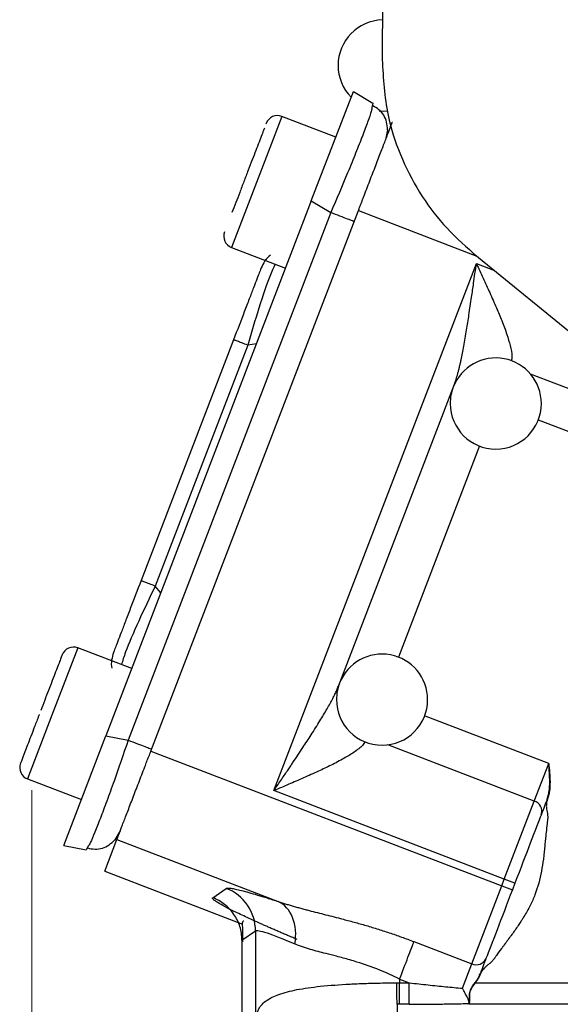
# Model space of a CAD drawing. Header units: inches. Extents: x 0.6 to 16.3, y 0.2 to 11.5.
# Tile 27 of 34: x 9.7 to 10.7, y 5.3 to 7.1. Entities that reach past the tile are written whole.
import ezdxf

# ---------------------------------------------------------------- set-up
doc = ezdxf.new("R2010")
doc.units = ezdxf.units.IN
doc.header["$MEASUREMENT"] = 0
doc.styles.add('SLDTEXTSTYLE0', font='TXT', dxfattribs={"width": 0.75})
doc.dimstyles.new('SLDDIMSTYLE1', dxfattribs={"dimtxt": 0.137795, "dimasz": 0.14, "dimexe": 0, "dimexo": 0.0625, "dimgap": 0.034449, "dimtad": 0, "dimdec": 1, "dimlfac": 1.5, "dimrnd": 1e-09, "dimzin": 12, "dimdsep": 46, "dimtxsty": 'SLDTEXTSTYLE0', "dimblk1": 'CLOSED', "dimblk2": 'CLOSED', "dimsah": 1, "dimcen": 0.09, "dimadec": 0, "dimazin": 3, "dimtfac": 1, "dimtdec": 1, "dimtofl": 0, "dimtmove": 0, "dimatfit": 3, "dimldrblk": 'CLOSED', "dimfxl": 0, "dimfrac": 2, "dimtolj": 1, "dimtzin": 12, "dimarcsym": 0})

# ---------------------------------------------------------------- blocks, each defined once
blk = doc.blocks.new('_Closed')
at = {"color": 0, "linetype": 'ByBlock', "lineweight": -2}
for p, q in [((-1, 0.166667), (0, 0)), ((-1, 0.166667), (-1, -0.166667)), ((0, 0), (-1, -0.166667)), ((0, 0), (-1, 0))]:
    blk.add_line(p, q, dxfattribs=at)
blk = doc.blocks.new('_D_6')
at = {"color": 7, "linetype": 'Continuous', "lineweight": 0}
for p, q in [((9.7397, 5.7055), (9.7397, 3.2632)), ((11.8927, 4.7001), (11.8927, 3.2632)), ((10.5797, 3.5011), (10.5377, 3.5011)), ((10.5377, 3.5011), (10.5377, 3.2823)), ((10.7833, 3.5011), (10.8253, 3.5011)), ((10.8253, 3.5011), (10.8253, 3.2823)), ((9.7397, 3.3026), (10.4168, 3.3026)), ((11.8927, 3.3026), (10.9461, 3.3026)), ((10.5377, 3.2823), (10.5797, 3.2823)), ((10.8253, 3.2823), (10.7833, 3.2823))]:
    blk.add_line(p, q, dxfattribs=at)
at = {"color": 7, "linetype": 'Continuous', "lineweight": 18, "xscale": 0.14, "yscale": 0.14, "rotation": 180.0000000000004}
blk.add_blockref('_Closed', (9.7397, 3.3026, -0.3299), dxfattribs=at)
at = {"color": 7, "linetype": 'Continuous', "lineweight": 18, "xscale": 0.14, "yscale": 0.14}
blk.add_blockref('_Closed', (11.8927, 3.3026, -0.3299), dxfattribs=at)
at = {"color": 7, "linetype": 'Continuous', "lineweight": 18, "char_height": 0.1378, "attachment_point": 1, "style": 'SLDTEXTSTYLE0'}
for s, insert in [('82', (10.5797, 3.4599)), ('3.2', (10.5542, 3.2538))]:
    blk.add_mtext(s, dxfattribs=dict(at, insert=insert))

msp = doc.modelspace()

# ---------------------------------------------------------------- linework, layer by layer
at = {"color": 7, "linetype": 'Continuous', "lineweight": 25}
for p, q in [((10.3583, 7.6688), (10.3549, 6.9882)), ((10.2304, 6.7404), (10.3043, 6.9328)), ((10.3043, 6.9328), (10.3385, 6.9123)), ((10.3385, 6.9123), (10.3369, 6.9043)), ((10.2735, 6.8526), (10.1789, 6.8889)), ((10.3642, 6.8654), (10.3608, 6.8475)), ((10.2304, 6.7404), (9.8698, 5.8009)), ((10.2304, 6.7404), (10.2646, 6.7198)), ((10.2646, 6.7198), (9.9089, 5.7933)), ((9.9487, 5.774), (10.3132, 6.7234)), ((10.0905, 6.6586), (10.1851, 6.6223)), ((10.5148, 6.6487), (11.5137, 5.8327)), ((10.1648, 5.7045), (10.5203, 6.6304)), ((10.094, 6.4965), (9.9315, 6.0734)), ((10.1188, 6.487), (9.9564, 6.0638)), ((10.278, 5.8878), (10.4818, 6.4185)), ((9.9151, 5.919), (9.8205, 5.9553)), ((9.7959, 5.6084), (9.8698, 5.8009)), ((9.8698, 5.8009), (9.9089, 5.7933)), ((9.9487, 5.774), (10.5649, 5.5374)), ((10.622, 5.6863), (10.6473, 5.7521)), ((9.7321, 5.725), (9.8267, 5.6887)), ((10.5694, 5.5492), (10.1648, 5.7045)), ((10.5694, 5.5492), (10.622, 5.6863)), ((9.895, 5.634), (9.8856, 5.6184)), ((9.7959, 5.6084), (9.835, 5.6008)), ((9.8388, 5.6071), (9.835, 5.6008)), ((9.8677, 5.563), (9.8891, 5.6186)), ((9.8891, 5.6186), (10.1724, 5.5098)), ((9.8677, 5.563), (10.1098, 5.4701)), ((10.5122, 5.4004), (10.5649, 5.5374)), ((10.5649, 5.5374), (10.5694, 5.5492)), ((10.5649, 5.5374), (10.5835, 5.5303)), ((10.588, 5.542), (10.5694, 5.5492)), ((10.588, 5.542), (10.5835, 5.5303)), ((10.0574, 5.5165), (10.0812, 5.5329)), ((10.1087, 5.4419), (10.1325, 5.4583)), ((10.1325, 5.4583), (10.1325, 5.3007)), ((10.1083, 5.4421), (10.1083, 4.7216)), ((10.1087, 5.4419), (10.1087, 4.7242)), ((10.4107, 5.4393), (10.5122, 5.4004)), ((10.4958, 5.3574), (10.5122, 5.4004)), ((10.3855, 5.3735), (10.4025, 5.367)), ((10.3855, 5.3735), (10.3855, 5.367)), ((10.3855, 5.367), (10.4025, 5.367)), ((10.5185, 5.367), (11.1862, 5.367)), ((10.4025, 5.3292), (10.3855, 5.3292)), ((11.1862, 5.3292), (10.5068, 5.3292))]:
    msp.add_line(p, q, dxfattribs=at)
at = {"color": 8, "linetype": 'Continuous', "lineweight": 25}
for p, q in [((10.1789, 6.8889), (10.1636, 6.8491)), ((10.1636, 6.8491), (10.0905, 6.6586)), ((10.3132, 6.7234), (10.5211, 6.6436)), ((10.5203, 6.6304), (10.5522, 6.6182)), ((10.1341, 6.4894), (10.1188, 6.487)), ((10.615, 6.4368), (10.9154, 6.3215)), ((10.6287, 6.356), (10.8615, 6.2667)), ((10.5258, 6.3099), (10.3834, 5.939)), ((9.9661, 6.0519), (9.9564, 6.0638)), ((9.8205, 5.9553), (9.7751, 5.8371)), ((9.7751, 5.8371), (9.7321, 5.725)), ((10.6473, 5.7521), (10.429, 5.8359)), ((10.622, 5.6863), (10.3648, 5.785))]:
    msp.add_line(p, q, dxfattribs=at)
at = {"color": 7, "linetype": 'Continuous', "lineweight": 25, "flags": 128}
msp.add_lwpolyline([(10.3495, 6.8987), (10.3575, 6.8983), (10.3646, 6.8986)], dxfattribs=at)
at = {"color": 7, "linetype": 'Continuous', "lineweight": 25}
for centre, radius, start, end in [((10.3575, 6.9783), 0.08, 91.6481, 180), ((10.3575, 6.9783), 0.08, 180, 224.3262), ((10.1712, 6.869), 0.0213, 69, 159), ((10.0981, 6.6785), 0.0213, 159, 249), ((10.5544, 6.3845), 0.08, 0, 159.016), ((10.5544, 6.3845), 0.08, 159.016, 180), ((10.5544, 6.3845), 0.08, 180, 0), ((9.8129, 5.9354), 0.0213, 69, 159), ((10.3547, 5.8644), 0.08, 0, 159.016), ((10.3547, 5.8644), 0.08, 159.016, 180), ((10.3547, 5.8644), 0.08, 180, 0), ((9.7397, 5.7449), 0.0213, 159, 249), ((10.6163, 5.6683), 0.0189, 342.8465, 72.3885), ((10.5201, 5.4176), 0.0189, 245.6115, 335.1535)]:
    msp.add_arc(centre, radius, start, end, dxfattribs=at)
for points, knots in [([(10.3549, 6.9882), (10.3568, 6.9556), (10.3601, 6.8988), (10.3853, 6.8207), (10.4183, 6.7559), (10.4613, 6.6969), (10.4968, 6.6649), (10.5148, 6.6487)], [0, 0, 0, 0, 0.251927, 0.438574, 0.630634, 0.812808, 1, 1, 1, 1]), ([(10.3643, 6.8653), (10.364, 6.8699), (10.3635, 6.8792), (10.358, 6.8912), (10.3498, 6.9012), (10.3421, 6.9053), (10.3383, 6.9074)], [0, 0, 0, 0, 0.2467404, 0.4963026, 0.7478176, 1, 1, 1, 1]), ([(10.148, 6.8679), (10.1477, 6.8672), (10.1458, 6.8624), (10.142, 6.8524), (10.1387, 6.8437)], [0, 0, 0, 0, 0.133187, 1, 1, 1, 1]), ([(10.1512, 6.8763), (10.1512, 6.8764), (10.1515, 6.8771), (10.151, 6.8759), (10.1507, 6.875)], [0, 0, 0, 0, 0.154902, 1, 1, 1, 1]), ([(10.3132, 6.7234), (10.3139, 6.7253), (10.3153, 6.729), (10.3174, 6.7345), (10.3195, 6.74), (10.3216, 6.7455), (10.3249, 6.7539), (10.3292, 6.7652), (10.3346, 6.7793), (10.3399, 6.793), (10.3467, 6.8108), (10.3546, 6.8312), (10.361, 6.8481), (10.3652, 6.859), (10.3678, 6.8658), (10.3699, 6.8712), (10.3712, 6.8747), (10.3721, 6.8768), (10.3726, 6.8782), (10.3727, 6.8786), (10.3728, 6.8788)], [0, 0, 0, 0, 0.023463, 0.046876, 0.070271, 0.093676, 0.117122, 0.178916, 0.240765, 0.304953, 0.369198, 0.500005, 0.630813, 0.695002, 0.759246, 0.821041, 0.882889, 0.921914, 0.960905, 1, 1, 1, 1]), ([(10.1387, 6.8437), (10.1349, 6.8338), (10.1291, 6.8186), (10.1196, 6.7941), (10.1121, 6.7745), (10.1047, 6.7553), (10.0973, 6.7358), (10.0933, 6.7254), (10.0912, 6.7199)], [0, 0, 0, 0, 0.263054, 0.404661, 0.549273, 0.693885, 0.835492, 1, 1, 1, 1]), ([(10.1587, 6.6451), (10.1587, 6.645), (10.1547, 6.6426), (10.1485, 6.6351), (10.1444, 6.6268), (10.1424, 6.6226)], [0, 0, 0, 0, 0.005601, 0.5028, 1, 1, 1, 1]), ([(10.4818, 6.4185), (10.4823, 6.4199), (10.4833, 6.4226), (10.4848, 6.4271), (10.4862, 6.4319), (10.4877, 6.437), (10.4892, 6.4425), (10.4906, 6.4484), (10.4921, 6.4546), (10.4947, 6.4667), (10.4986, 6.4864), (10.5031, 6.5129), (10.5076, 6.5417), (10.5116, 6.569), (10.5159, 6.5991), (10.5187, 6.6189), (10.5203, 6.6304)], [0, 0, 0, 0, 0.022273, 0.045861, 0.070782, 0.097051, 0.124682, 0.153684, 0.184068, 0.215842, 0.330838, 0.465264, 0.587114, 0.729723, 0.841539, 1, 1, 1, 1]), ([(10.1424, 6.6226), (10.1418, 6.6211), (10.1409, 6.6189), (10.1351, 6.6037), (10.1291, 6.5881), (10.1216, 6.5685), (10.1101, 6.5385), (10.1004, 6.5133), (10.094, 6.4965)], [0, 0, 0, 0, 0.250062, 0.37621, 0.5, 0.623853, 0.749938, 1, 1, 1, 1]), ([(9.9315, 6.0734), (9.9251, 6.0566), (9.9154, 6.0314), (9.9039, 6.0014), (9.8964, 5.9818), (9.8904, 5.9662), (9.8846, 5.951), (9.8837, 5.9488), (9.8831, 5.9473)], [0, 0, 0, 0, 0.250062, 0.37621, 0.5, 0.623853, 0.749938, 1, 1, 1, 1]), ([(9.7928, 5.9426), (9.7928, 5.9427), (9.7937, 5.9449), (9.7911, 5.9382), (9.7867, 5.9267), (9.7817, 5.9138), (9.7758, 5.8983), (9.7671, 5.8758), (9.76, 5.8573), (9.7554, 5.8453)], [0, 0, 0, 0, 0.016183, 0.251765, 0.378583, 0.508092, 0.637601, 0.764418, 1, 1, 1, 1]), ([(9.8831, 5.9473), (9.8819, 5.9428), (9.8793, 5.9339), (9.8789, 5.9242), (9.8803, 5.9197), (9.8803, 5.9197)], [0, 0, 0, 0, 0.4972, 0.994399, 1, 1, 1, 1]), ([(10.1648, 5.7045), (10.1672, 5.708), (10.1718, 5.7148), (10.1784, 5.7245), (10.1843, 5.7332), (10.1895, 5.741), (10.1941, 5.7478), (10.2028, 5.7608), (10.2148, 5.7789), (10.2307, 5.8033), (10.2451, 5.826), (10.2561, 5.8444), (10.2634, 5.8573), (10.268, 5.8659), (10.2719, 5.8738), (10.2753, 5.881), (10.2771, 5.8856), (10.278, 5.8878)], [0, 0, 0, 0, 0.058003, 0.110825, 0.158467, 0.200928, 0.23821, 0.270311, 0.412912, 0.534756, 0.669251, 0.784205, 0.83437, 0.880988, 0.924097, 0.963747, 1, 1, 1, 1]), ([(9.7527, 5.8382), (9.7525, 5.8376), (9.7497, 5.8304), (9.7446, 5.8172), (9.7359, 5.7944), (9.7269, 5.771), (9.7216, 5.7572), (9.7198, 5.7525), (9.72, 5.7529), (9.72, 5.7531)], [0, 0, 0, 0, 0.013239, 0.153928, 0.291695, 0.547615, 0.803535, 0.941301, 1, 1, 1, 1]), ([(9.8891, 5.6186), (9.8891, 5.6187), (9.8892, 5.6189), (9.8894, 5.6195), (9.8897, 5.6203), (9.8901, 5.6213), (9.8908, 5.6231), (9.892, 5.6262), (9.8941, 5.6316), (9.8966, 5.6384), (9.9008, 5.6493), (9.9073, 5.6662), (9.9151, 5.6866), (9.922, 5.7044), (9.9273, 5.7181), (9.9327, 5.7322), (9.9375, 5.7447), (9.9416, 5.7556), (9.9452, 5.7647), (9.9475, 5.7709), (9.9487, 5.774)], [0, 0, 0, 0, 0.023463, 0.046876, 0.070271, 0.093676, 0.117122, 0.178916, 0.240765, 0.304953, 0.369198, 0.500005, 0.630813, 0.695002, 0.759246, 0.821041, 0.882889, 0.921914, 0.960905, 1, 1, 1, 1]), ([(10.6441, 5.6881), (10.6444, 5.6887), (10.6448, 5.69), (10.6457, 5.6926), (10.6469, 5.6971), (10.6486, 5.7064), (10.6494, 5.7198), (10.6487, 5.736), (10.6477, 5.7467), (10.6473, 5.7521)], [0, 0, 0, 0, 0.0319623, 0.0636355, 0.1254726, 0.2499189, 0.4992178, 0.749391, 1, 1, 1, 1]), ([(10.6473, 5.7521), (10.6478, 5.7467), (10.649, 5.736), (10.6499, 5.7198), (10.6492, 5.7063), (10.6475, 5.697), (10.6461, 5.6917), (10.6452, 5.6891), (10.6447, 5.6878)], [0, 0, 0, 0, 0.249668, 0.499288, 0.748778, 0.873716, 0.935915, 1, 1, 1, 1]), ([(10.6441, 5.6881), (10.6436, 5.6868), (10.6426, 5.6842), (10.6412, 5.6805), (10.6399, 5.6771), (10.6382, 5.6727), (10.6363, 5.6676), (10.635, 5.6643), (10.6344, 5.6627)], [0, 0, 0, 0, 0.125259, 0.250126, 0.374952, 0.500086, 0.749791, 1, 1, 1, 1]), ([(10.6447, 5.6878), (10.6445, 5.687), (10.6439, 5.6853), (10.6434, 5.6827), (10.6432, 5.6799), (10.6431, 5.6772), (10.6433, 5.6746), (10.6437, 5.6712), (10.6445, 5.6671), (10.6453, 5.6629), (10.6455, 5.6603), (10.6455, 5.6594)], [0, 0, 0, 0, 0.091214, 0.184181, 0.279766, 0.378767, 0.463361, 0.556684, 0.730471, 0.903834, 1, 1, 1, 1]), ([(10.6441, 5.6881), (10.6441, 5.6881), (10.6442, 5.6881), (10.6444, 5.688), (10.6446, 5.6879), (10.6447, 5.6878)], [0, 0, 0, 0, 0.5, 0.5, 1, 1, 1, 1]), ([(10.6448, 5.69), (10.6447, 5.6897), (10.6445, 5.6891), (10.6443, 5.6884), (10.6442, 5.6881)], [0, 0, 0, 0, 0.49573, 1, 1, 1, 1]), ([(10.6455, 5.6594), (10.6455, 5.6586), (10.6456, 5.657), (10.6455, 5.655), (10.6453, 5.6539), (10.6453, 5.6536)], [0, 0, 0, 0, 0.403139, 0.856324, 1, 1, 1, 1]), ([(10.6453, 5.6536), (10.6452, 5.653), (10.6449, 5.6507), (10.644, 5.6432), (10.6433, 5.6363), (10.6428, 5.6312)], [0, 0, 0, 0, 0.0809656, 0.3150137, 1, 1, 1, 1]), ([(10.6428, 5.6312), (10.6426, 5.6294), (10.6418, 5.6207), (10.6409, 5.6113), (10.6402, 5.6038), (10.6401, 5.6031)], [0, 0, 0, 0, 0.192751, 0.932862, 1, 1, 1, 1]), ([(9.8378, 5.6038), (9.842, 5.6029), (9.8506, 5.601), (9.8636, 5.6031), (9.8758, 5.6086), (9.8824, 5.6152), (9.8857, 5.6184)], [0, 0, 0, 0, 0.252652, 0.503903, 0.753133, 1, 1, 1, 1]), ([(10.6401, 5.6031), (10.6397, 5.5998), (10.6391, 5.5934), (10.6374, 5.5801), (10.6337, 5.556), (10.6265, 5.5284), (10.6148, 5.5022), (10.6068, 5.4879), (10.6007, 5.4782), (10.5986, 5.4748), (10.5974, 5.4731)], [0, 0, 0, 0, 0.073442, 0.138055, 0.291268, 0.602133, 0.751549, 0.913286, 0.955751, 1, 1, 1, 1]), ([(10.0812, 5.5329), (10.0814, 5.533), (10.0817, 5.5332), (10.0825, 5.5334), (10.0834, 5.5335), (10.0846, 5.5335), (10.086, 5.5334), (10.0876, 5.5333), (10.0909, 5.5328), (10.097, 5.5317), (10.1075, 5.5292), (10.1204, 5.5258), (10.1331, 5.5221), (10.1443, 5.5187), (10.1532, 5.516), (10.1625, 5.513), (10.1691, 5.5109), (10.1724, 5.5098)], [0, 0, 0, 0, 0.035251, 0.070436, 0.10558, 0.140708, 0.175846, 0.211019, 0.246253, 0.371395, 0.496877, 0.622716, 0.749148, 0.811633, 0.874185, 0.936931, 1, 1, 1, 1]), ([(10.1325, 5.4583), (10.1325, 5.4743), (10.1225, 5.5063), (10.0962, 5.5271), (10.0812, 5.5329), (10.0812, 5.5329), (10.0812, 5.5329), (10.0812, 5.5329)], [-0.000061, -0.000061, -0.000061, -0.000061, 0.499917, 0.999917, 0.999917, 0.999917, 0.999978, 0.999978, 0.999978, 0.999978]), ([(10.2059, 5.4429), (10.2033, 5.4441), (10.1981, 5.4463), (10.1905, 5.4495), (10.183, 5.4527), (10.1757, 5.4558), (10.1686, 5.4589), (10.1616, 5.4619), (10.1549, 5.4649), (10.1483, 5.4678), (10.1341, 5.4741), (10.1141, 5.4832), (10.0918, 5.4939), (10.0745, 5.5028), (10.0652, 5.5083), (10.0606, 5.5115), (10.0585, 5.5133), (10.0572, 5.5147), (10.0568, 5.5158), (10.0572, 5.5163), (10.0574, 5.5165)], [0, 0, 0, 0, 0.028289, 0.056454, 0.084517, 0.112498, 0.140419, 0.1683, 0.196164, 0.224031, 0.251922, 0.380516, 0.507964, 0.634252, 0.759589, 0.80795, 0.85603, 0.90397, 0.951912, 1, 1, 1, 1]), ([(10.1087, 5.4419), (10.1087, 5.45), (10.1074, 5.458), (10.1027, 5.4733), (10.0991, 5.4806), (10.09, 5.4938), (10.0845, 5.4997), (10.0719, 5.5096), (10.0649, 5.5136), (10.0574, 5.5165)], [0, 0, 0, 0, 0.25, 0.25, 0.5, 0.5, 0.75, 0.75, 1, 1, 1, 1]), ([(10.1724, 5.5098), (10.1747, 5.509), (10.1792, 5.5075), (10.1862, 5.5053), (10.1933, 5.5032), (10.2006, 5.5011), (10.208, 5.499), (10.2156, 5.4969), (10.23, 5.4931), (10.2519, 5.4876), (10.2786, 5.4808), (10.3028, 5.4744), (10.3241, 5.4684), (10.3456, 5.462), (10.3672, 5.455), (10.389, 5.4475), (10.4035, 5.4421), (10.4107, 5.4393)], [0, 0, 0, 0, 0.032823, 0.065741, 0.098769, 0.131923, 0.165218, 0.198668, 0.232289, 0.354657, 0.477821, 0.5637, 0.649749, 0.736188, 0.823235, 0.911103, 1, 1, 1, 1]), ([(10.112, 5.4753), (10.1114, 5.4751), (10.1092, 5.4744), (10.1091, 5.4683), (10.1101, 5.4564), (10.1097, 5.4445), (10.1096, 5.4387)], [0, 0, 0, 0, 0.109889, 0.431846, 0.724419, 1, 1, 1, 1]), ([(10.5974, 5.4731), (10.5957, 5.4706), (10.5905, 5.4627), (10.585, 5.4552), (10.5813, 5.45)], [0, 0, 0, 0, 0.327069, 1, 1, 1, 1]), ([(10.1325, 5.4583), (10.134, 5.4597), (10.1409, 5.4584), (10.1645, 5.4506), (10.1812, 5.444), (10.2018, 5.4352)], [0, 0, 0, 0, 0.5, 0.5, 1, 1, 1, 1]), ([(10.5813, 5.45), (10.5809, 5.4495), (10.5764, 5.4433), (10.5708, 5.4358), (10.5656, 5.4288), (10.5645, 5.4274)], [0, 0, 0, 0, 0.07343, 0.813395, 1, 1, 1, 1]), ([(10.3855, 5.3735), (10.374, 5.3793), (10.3623, 5.3846), (10.3372, 5.3947), (10.3237, 5.3994), (10.3024, 5.406), (10.2943, 5.4083), (10.2824, 5.4115), (10.2785, 5.4125), (10.2684, 5.4151), (10.2622, 5.4167), (10.2468, 5.4207), (10.2376, 5.4231), (10.2193, 5.4286), (10.2102, 5.4316), (10.2018, 5.4352)], [0, 0, 0, 0, 0.184444, 0.184444, 0.395238, 0.395238, 0.526984, 0.526984, 0.592857, 0.592857, 0.698253, 0.698253, 0.866888, 0.866888, 1.053967, 1.053967, 1.053967, 1.053967]), ([(10.3855, 5.3735), (10.3906, 5.3869), (10.3958, 5.4003), (10.4046, 5.4234), (10.4083, 5.433), (10.4107, 5.4393)], [0, 0, 0, 0, 0.5, 0.5, 1, 1, 1, 1]), ([(10.5645, 5.4274), (10.5615, 5.4232), (10.5573, 5.4176), (10.5531, 5.4114), (10.5518, 5.4095), (10.5515, 5.4091)], [0, 0, 0, 0, 0.695216, 0.9304, 1, 1, 1, 1]), ([(10.5372, 5.4096), (10.5369, 5.4088), (10.5363, 5.4072), (10.5353, 5.4045), (10.5342, 5.4017), (10.5326, 5.3975), (10.5304, 5.3919), (10.5285, 5.3868), (10.5275, 5.3842)], [0, 0, 0, 0, 0.125259, 0.250126, 0.374952, 0.500086, 0.749791, 1, 1, 1, 1]), ([(10.5477, 5.4046), (10.547, 5.4039), (10.5451, 5.402), (10.5417, 5.3993), (10.5384, 5.3966), (10.5358, 5.3944), (10.5337, 5.3923), (10.5316, 5.3899), (10.5296, 5.387), (10.5286, 5.385), (10.5281, 5.384)], [0, 0, 0, 0, 0.10372, 0.280241, 0.45634, 0.550021, 0.633916, 0.762543, 0.883974, 1, 1, 1, 1]), ([(10.5515, 5.4091), (10.5513, 5.4088), (10.5506, 5.4078), (10.5493, 5.4063), (10.5482, 5.4051), (10.5477, 5.4046)], [0, 0, 0, 0, 0.186056, 0.63156, 1, 1, 1, 1]), ([(10.518, 5.3673), (10.519, 5.3687), (10.5209, 5.3713), (10.5234, 5.3755), (10.5252, 5.3791), (10.5266, 5.382), (10.5272, 5.3835), (10.5275, 5.3842)], [0, 0, 0, 0, 0.255796, 0.501184, 0.751187, 0.876619, 1, 1, 1, 1]), ([(10.5281, 5.384), (10.5278, 5.3832), (10.5272, 5.3817), (10.5258, 5.3788), (10.524, 5.3752), (10.5214, 5.371), (10.5195, 5.3683), (10.5185, 5.367)], [0, 0, 0, 0, 0.12427, 0.249395, 0.499571, 0.741601, 1, 1, 1, 1]), ([(10.5275, 5.3842), (10.5274, 5.3839), (10.5271, 5.3832), (10.5268, 5.3824), (10.5266, 5.3821)], [0, 0, 0, 0, 0.477961, 1, 1, 1, 1]), ([(10.5281, 5.384), (10.528, 5.3841), (10.5278, 5.3841), (10.5276, 5.3842), (10.5275, 5.3842), (10.5275, 5.3842)], [0, 0, 0, 0, 0.5, 0.5, 1, 1, 1, 1]), ([(10.1325, 5.3007), (10.1326, 5.3018), (10.1328, 5.3039), (10.1333, 5.3069), (10.1339, 5.3099), (10.1347, 5.3129), (10.1357, 5.3157), (10.1369, 5.3185), (10.1393, 5.3232), (10.1438, 5.3295), (10.1543, 5.3384), (10.1731, 5.3475), (10.2045, 5.3555), (10.2466, 5.3614), (10.2841, 5.3641), (10.3111, 5.3654), (10.3242, 5.3659), (10.3378, 5.3663), (10.3517, 5.3666), (10.366, 5.3668), (10.3756, 5.3669), (10.3805, 5.3669)], [0, 0, 0, 0, 0.015999, 0.032443, 0.049346, 0.066716, 0.084566, 0.102902, 0.121735, 0.181928, 0.245598, 0.365276, 0.496551, 0.633706, 0.784264, 0.81858, 0.85355, 0.889175, 0.925457, 0.962398, 1, 1, 1, 1]), ([(10.3805, 5.3669), (10.3807, 5.3669), (10.3809, 5.367), (10.3815, 5.367), (10.3818, 5.367), (10.3826, 5.367), (10.3832, 5.367), (10.3843, 5.367), (10.3849, 5.367), (10.3855, 5.367)], [-0.01597476, -0.01597476, -0.01597476, -0.01597476, -0.01030372, -0.01030372, -0.0051918, -0.0051918, -0.00199684, -0.00199684, 0, 0, 0, 0]), ([(10.3855, 5.3292), (10.3855, 5.332), (10.3855, 5.3372), (10.3855, 5.3506), (10.3855, 5.3588), (10.3855, 5.367)], [0, 0, 0, 0, 0.5, 0.5, 1, 1, 1, 1]), ([(10.4025, 5.367), (10.4081, 5.3663), (10.4191, 5.3651), (10.4353, 5.3633), (10.4511, 5.3617), (10.4664, 5.3601), (10.4812, 5.3587), (10.491, 5.3578), (10.4958, 5.3574)], [0, 0, 0, 0, 0.179151, 0.353299, 0.522451, 0.686614, 0.845794, 1, 1, 1, 1]), ([(10.5074, 5.3319), (10.5075, 5.3323), (10.5078, 5.333), (10.508, 5.3343), (10.5081, 5.3357), (10.5082, 5.3372), (10.5082, 5.3396), (10.5081, 5.3431), (10.5082, 5.3476), (10.5091, 5.352), (10.5108, 5.3566), (10.5139, 5.3617), (10.5166, 5.3654), (10.518, 5.3673)], [0, 0, 0, 0, 0.05087, 0.100913, 0.150226, 0.198914, 0.247091, 0.377971, 0.496769, 0.597821, 0.698567, 0.839509, 1, 1, 1, 1]), ([(10.508, 5.3322), (10.5087, 5.334), (10.5088, 5.3363), (10.5087, 5.3416), (10.5085, 5.3447), (10.509, 5.3496), (10.5094, 5.3512), (10.5105, 5.3546), (10.5113, 5.3562), (10.514, 5.361), (10.5163, 5.364), (10.5185, 5.367)], [0, 0, 0, 0, 0.25, 0.25, 0.5, 0.5, 0.625, 0.625, 0.75, 0.75, 1, 1, 1, 1]), ([(10.5072, 5.3314), (10.5073, 5.3317), (10.5075, 5.3323), (10.5074, 5.3334), (10.5072, 5.3347), (10.5068, 5.3362), (10.5061, 5.3378), (10.5052, 5.3397), (10.504, 5.3421), (10.5024, 5.3453), (10.5003, 5.3489), (10.4981, 5.353), (10.4966, 5.3558), (10.4958, 5.3574)], [0, 0, 0, 0, 0.06495, 0.131082, 0.198958, 0.269097, 0.341972, 0.418011, 0.497606, 0.616246, 0.748535, 0.858429, 1, 1, 1, 1]), ([(10.3855, 5.3292), (10.385, 5.3292), (10.3845, 5.3292), (10.3835, 5.3292), (10.3831, 5.3292), (10.3824, 5.3292), (10.3821, 5.3292), (10.3816, 5.3292), (10.3815, 5.3292), (10.3813, 5.3292)], [-0.01597476, -0.01597476, -0.01597476, -0.01597476, -0.01397791, -0.01397791, -0.01078296, -0.01078296, -0.00567104, -0.00567104, 0, 0, 0, 0]), ([(10.3813, 5.3292), (10.3813, 5.3265), (10.3813, 5.3226), (10.3813, 5.3127), (10.3813, 5.3067), (10.3813, 5.2933), (10.3813, 5.2859), (10.3813, 5.2702), (10.3813, 5.262), (10.3813, 5.2538)], [0, 0, 0, 0, 0.25, 0.25, 0.5, 0.5, 0.75, 0.75, 1, 1, 1, 1]), ([(10.4025, 5.3292), (10.4196, 5.3292), (10.4453, 5.3294), (10.4715, 5.3299), (10.4891, 5.3302), (10.4979, 5.3304), (10.5069, 5.3307)], [0, 0, 0, 0, 0.5, 0.75, 0.75, 1, 1, 1, 1])]:
    msp.add_open_spline(points, degree=3, knots=knots, dxfattribs=at)
at = {"color": 8, "linetype": 'Continuous', "lineweight": 25}
for points, knots in [([(10.3369, 6.9043), (10.3367, 6.9026), (10.3364, 6.899), (10.3297, 6.8798), (10.3206, 6.8554), (10.3086, 6.8249), (10.2906, 6.7806), (10.2748, 6.7437), (10.2646, 6.7198)], [0, 0, 0, 0, 0.126702, 0.277032, 0.425145, 0.573262, 0.723588, 1, 1, 1, 1]), ([(10.1671, 6.6292), (10.1641, 6.6227), (10.156, 6.6053), (10.1383, 6.5536), (10.1253, 6.509), (10.1188, 6.487)], [0, 0, 0, 0, 0.2310896, 0.6193627, 1, 1, 1, 1]), ([(10.5203, 6.6304), (10.5242, 6.6219), (10.5322, 6.6048), (10.5441, 6.5787), (10.5551, 6.5538), (10.5654, 6.5292), (10.5738, 6.5068), (10.5801, 6.4856), (10.5835, 6.4693), (10.5822, 6.4619), (10.5817, 6.4594)], [0, 0, 0, 0, 0.138474, 0.276316, 0.422191, 0.547149, 0.685947, 0.805733, 0.934291, 1, 1, 1, 1]), ([(9.9564, 6.0638), (9.9464, 6.0431), (9.9263, 6.0013), (9.9048, 5.9511), (9.8992, 5.9327), (9.8971, 5.9259)], [0, 0, 0, 0, 0.380637, 0.76891, 1, 1, 1, 1]), ([(9.9089, 5.7933), (9.9005, 5.7687), (9.8876, 5.7307), (9.8713, 5.6857), (9.8598, 5.6551), (9.8502, 5.6308), (9.8421, 5.6115), (9.8399, 5.6085), (9.8388, 5.6071)], [0, 0, 0, 0, 0.272033, 0.419982, 0.56575, 0.711521, 0.859466, 1, 1, 1, 1]), ([(10.3249, 5.7904), (10.3236, 5.7883), (10.3211, 5.7841), (10.3138, 5.778), (10.3034, 5.7703), (10.2872, 5.7606), (10.2661, 5.7495), (10.242, 5.7381), (10.2171, 5.727), (10.1909, 5.7156), (10.1735, 5.7082), (10.1648, 5.7045)], [0, 0, 0, 0, 0.065172, 0.127148, 0.193988, 0.313868, 0.452674, 0.577712, 0.723578, 0.861482, 1, 1, 1, 1])]:
    msp.add_open_spline(points, degree=3, knots=knots, dxfattribs=at)
at = {"color": 7, "linetype": 'Continuous', "lineweight": 25}
for points in [[(10.3057, 6.704), (10.3051, 6.7043), (10.3039, 6.7047), (10.2947, 6.7083), (10.2814, 6.7134), (10.2702, 6.7177), (10.2646, 6.7198)], [(10.1188, 6.487), (10.1152, 6.4883), (10.108, 6.4911), (10.1002, 6.4941), (10.0949, 6.4961), (10.0943, 6.4964), (10.094, 6.4965)], [(9.9564, 6.0638), (9.9528, 6.0652), (9.9456, 6.068), (9.9378, 6.071), (9.9325, 6.073), (9.9319, 6.0733), (9.9315, 6.0734)], [(9.9089, 5.7933), (9.9145, 5.7911), (9.9257, 5.7868), (9.9391, 5.7817), (9.9483, 5.7782), (9.9494, 5.7777), (9.95, 5.7775)], [(10.6344, 5.6627), (10.6252, 5.6388), (10.6074, 5.5925), (10.588, 5.542)], [(10.5835, 5.5303), (10.5642, 5.4798), (10.5464, 5.4335), (10.5372, 5.4096)], [(10.2018, 5.4352), (10.2044, 5.4518), (10.2014, 5.4848), (10.1834, 5.5049), (10.1724, 5.5098)], [(10.3813, 5.3292), (10.3811, 5.332), (10.3808, 5.3424), (10.3806, 5.3587), (10.3805, 5.3669)], [(10.4025, 5.3292), (10.4025, 5.332), (10.4025, 5.3424), (10.4025, 5.3588), (10.4025, 5.367)], [(10.5185, 5.367), (10.5183, 5.3671), (10.5181, 5.3673), (10.518, 5.3673)], [(10.508, 5.3322), (10.5075, 5.331), (10.5072, 5.33), (10.5068, 5.3292)], [(10.5069, 5.3307), (10.5068, 5.3302), (10.5068, 5.3298), (10.5068, 5.3292)], [(10.5069, 5.3308), (10.507, 5.331), (10.5071, 5.3312), (10.5072, 5.3314)], [(10.5074, 5.3319), (10.5073, 5.3317), (10.5073, 5.3316), (10.5072, 5.3314)], [(10.5074, 5.3319), (10.5074, 5.3321), (10.5077, 5.3322), (10.508, 5.3322)]]:
    msp.add_open_spline(points, degree=3, dxfattribs=at)

# ---------------------------------------------------------------- dimensions: what is measured, and where the dimension line sits
at = {"color": 7, "linetype": 'Continuous', "lineweight": 18}
dim = msp.add_linear_dim(base=(11.8927, 3.3026), p1=(9.7397, 5.7449), p2=(11.8927, 4.7395), dimstyle='SLDDIMSTYLE1', dxfattribs=at)
dim.commit()
dim.dimension.update_dxf_attribs({"geometry": '_D_6', "text_midpoint": (10.6815, 3.3026), "dimtype": 160})

doc.saveas('drawing.dxf')
